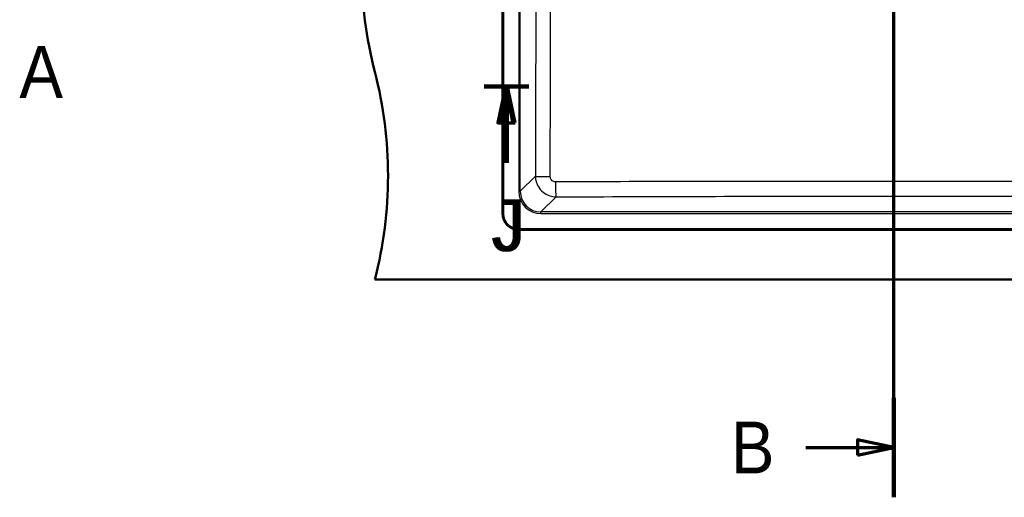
# Model space of a CAD drawing. Header units: millimetres. Extents: x 100 to 2000, y 93 to 4053.
# Tile 18 of 25: x 225 to 1173, y 3045 to 3505. Entities that reach past the tile are written whole.
import ezdxf

# ---------------------------------------------------------------- set-up
doc = ezdxf.new("R2010")
doc.units = ezdxf.units.MM
doc.header["$LTSCALE"] = 10
for name, color, linetype, lineweight in [('Section View Lines(ISO)', 7, 'Continuous', 70), ('Visible Edges(ISO)', 7, 'Continuous', 50), ('Visible Tangent Edges(ISO)', 7, 'Continuous', 25)]:
    doc.layers.add(name, color=color, linetype=linetype, lineweight=lineweight)
doc.styles.add('Text__5.0mm', font='arial.ttf', dxfattribs={"width": 0.9})

# ---------------------------------------------------------------- blocks, each defined once
blk = doc.blocks.new('2dTransSection0')
at = {"layer": 'Section View Lines(ISO)', "insert": (22.432, 343.001), "char_height": 5, "attachment_point": 7, "style": 'Text__5.0mm'}
blk.add_mtext('A', dxfattribs=at)
blk = doc.blocks.new('2dTransSection1')
at = {"layer": 'Section View Lines(ISO)', "linetype": 'Continuous'}
for p, q in [((106.675, 304.508), (106.675, 405.317)), ((106.675, 400.516), (103.175, 401.266)), ((103.175, 401.266), (103.175, 399.766)), ((98.187, 400.516), (103.175, 400.516)), ((103.175, 400.516), (106.675, 400.516)), ((103.175, 399.766), (106.675, 400.516)), ((98.187, 309.309), (103.175, 309.309)), ((106.675, 309.309), (103.175, 310.059)), ((103.175, 310.059), (103.175, 308.559)), ((103.175, 309.309), (106.675, 309.309)), ((103.175, 308.559), (106.675, 309.309))]:
    blk.add_line(p, q, dxfattribs=at)
at = {"layer": 'Section View Lines(ISO)', "linetype": 'Continuous', "lineweight": 140}
for p, q in [((106.675, 395.716), (106.675, 405.317)), ((106.675, 304.508), (106.675, 314.109))]:
    blk.add_line(p, q, dxfattribs=at)
at = {"layer": 'Section View Lines(ISO)', "linetype": 'Continuous', "flags": 128}
for points in [[(103.175, 399.766), (106.675, 400.516), (103.175, 401.266), (103.175, 399.766)], [(103.175, 308.559), (106.675, 309.309), (103.175, 310.059), (103.175, 308.559)]]:
    blk.add_lwpolyline(points, dxfattribs=at)
at = {"layer": 'Section View Lines(ISO)'}
for points in [[(103.175, 399.766), (106.675, 400.516), (103.175, 401.266), (103.175, 399.766)], [(103.175, 308.559), (106.675, 309.309), (103.175, 310.059), (103.175, 308.559)]]:
    blk.add_solid(points, dxfattribs=at)
at = {"layer": 'Section View Lines(ISO)', "char_height": 5, "attachment_point": 7, "style": 'Text__5.0mm'}
for insert in [(90.979, 398.016), (90.979, 306.809)]:
    blk.add_mtext('B', dxfattribs=dict(at, insert=insert))
blk = doc.blocks.new('2dTransSection2')
at = {"layer": 'Section View Lines(ISO)', "linetype": 'Continuous'}
for p, q in [((67.199, 344.097), (71.509, 344.097)), ((69.259, 344.097), (68.509, 340.597)), ((69.449, 344.097), (68.699, 340.597)), ((69.259, 340.597), (69.259, 344.097)), ((70.009, 340.597), (69.259, 344.097)), ((69.449, 340.597), (69.449, 344.097)), ((70.199, 340.597), (69.449, 344.097)), ((68.509, 340.597), (70.009, 340.597)), ((68.699, 340.597), (70.199, 340.597)), ((69.259, 336.745), (69.259, 340.597)), ((69.449, 336.745), (69.449, 340.597))]:
    blk.add_line(p, q, dxfattribs=at)
at = {"layer": 'Section View Lines(ISO)', "linetype": 'Continuous', "lineweight": 140}
blk.add_line((67.199, 344.097), (71.509, 344.097), dxfattribs=at)
at = {"layer": 'Section View Lines(ISO)', "linetype": 'Continuous', "flags": 128}
for points in [[(70.009, 340.597), (69.259, 344.097), (68.509, 340.597), (70.009, 340.597)], [(70.199, 340.597), (69.449, 344.097), (68.699, 340.597), (70.199, 340.597)]]:
    blk.add_lwpolyline(points, dxfattribs=at)
at = {"layer": 'Section View Lines(ISO)'}
for points in [[(70.009, 340.597), (69.259, 344.097), (68.509, 340.597), (70.009, 340.597)], [(70.199, 340.597), (69.449, 344.097), (68.699, 340.597), (70.199, 340.597)]]:
    blk.add_solid(points, dxfattribs=at)
at = {"layer": 'Section View Lines(ISO)', "char_height": 5, "attachment_point": 7, "style": 'Text__5.0mm'}
for insert in [(67.867, 328.161), (68.057, 328.161)]:
    blk.add_mtext('J', dxfattribs=dict(at, insert=insert))

msp = doc.modelspace()

# ---------------------------------------------------------------- linework, layer by layer
at = {"layer": 'Visible Edges(ISO)'}
for p, q in [((689.75, 3318.43), (689.75, 3791.43)), ((690.25, 3791.43), (690.25, 3318.43)), ((705.25, 3303.43), (1428.25, 3303.43)), ((1428.25, 3302.93), (705.25, 3302.93)), ((566.75, 3254.93), (1566.75, 3254.93))]:
    msp.add_line(p, q, dxfattribs=at)
for centre, radius, start, end in [((954.05, 3554.93), 400, 165.52249, 194.47751), ((179.46, 3354.93), 400, 345.52249, 14.47751), ((705.25, 3318.43), 15.5, 180, 270), ((705.25, 3318.43), 15, 180, 270)]:
    msp.add_arc(centre, radius, start, end, dxfattribs=at)
at = {"layer": 'Visible Tangent Edges(ISO)'}
for p, q in [((705.38, 3769.89), (705.38, 3339.98)), ((706.87, 3339.98), (706.87, 3769.89)), ((721.42, 3354.53), (706.87, 3339.98)), ((705.38, 3339.98), (706.87, 3339.98)), ((726.8, 3320.05), (741.35, 3334.61)), ((1406.71, 3320.05), (726.8, 3320.05)), ((726.8, 3318.56), (726.8, 3320.05)), ((726.8, 3318.56), (1406.71, 3318.56))]:
    msp.add_line(p, q, dxfattribs=at)
for centre, major_axis, ratio, start_param, end_param in [((736.37, 3354.53), (-15, 0.04), 0.031643, 0.08731, 1.529077), ((741.35, 3349.55), (0.05, -15), 0.041394, 4.744446, 6.195844), ((726.96, 3340.14), (-15.32, -15.32), 0.992433, 5.501585, 7.064785), ((726.96, 3340.14), (-14.27, -14.27), 0.991312, 5.501585, 7.064785)]:
    msp.add_ellipse(centre, major_axis=major_axis, ratio=ratio, start_param=start_param, end_param=end_param, dxfattribs=at)
for points, knots in [([(721.76, 3685), (721.79, 3657.46), (721.81, 3629.92), (721.81, 3574.83), (721.79, 3547.28), (721.7, 3464.66), (721.58, 3409.59), (721.42, 3354.53)], [-33.052735, -33.052735, -33.052735, -33.052735, -24.789551, -24.789551, -16.526367, -16.526367, 0, 0, 0, 0]), ([(735.74, 3354.05), (735.84, 3409.18), (735.91, 3464.35), (735.96, 3547.15), (735.96, 3574.76), (735.96, 3629.98), (735.96, 3657.59), (735.94, 3685.19)], [0, 0, 0, 0, 16.526367, 16.526367, 24.789551, 24.789551, 33.052735, 33.052735, 33.052735, 33.052735]), ([(721.42, 3354.53), (721.43, 3353.24), (721.56, 3351.94), (722.23, 3348.64), (722.96, 3346.67), (725.19, 3342.68), (726.82, 3340.73), (730.72, 3337.54), (732.99, 3336.31), (737.33, 3334.93), (739.34, 3334.62), (741.35, 3334.61)], [0, 0, 0, 0, 0.0976588, 0.0976588, 0.2539129, 0.2539129, 0.440962, 0.440962, 0.6316118, 0.6316118, 0.7837686, 0.7837686, 0.7837686, 0.7837686]), ([(740.73, 3349.07), (740.23, 3349.07), (739.72, 3349.14), (738.63, 3349.48), (738.05, 3349.79), (737.08, 3350.58), (736.67, 3351.07), (736.11, 3352.07), (735.93, 3352.57), (735.77, 3353.4), (735.74, 3353.73), (735.74, 3354.05)], [-0.7837686, -0.7837686, -0.7837686, -0.7837686, -0.6316118, -0.6316118, -0.440962, -0.440962, -0.2539129, -0.2539129, -0.0976588, -0.0976588, 0, 0, 0, 0]), ([(1392.78, 3349.07), (1344.22, 3349.2), (1295.64, 3349.31), (1214.53, 3349.42), (1182.01, 3349.46), (1121.9, 3349.49), (1094.33, 3349.5), (1031.86, 3349.5), (996.96, 3349.49), (945.07, 3349.45), (928.05, 3349.43), (866.86, 3349.36), (822.73, 3349.27), (765.99, 3349.13), (753.36, 3349.1), (740.73, 3349.07)], [0, 0, 0, 0, 14.568607, 14.568607, 24.306416, 24.306416, 32.553481, 32.553481, 42.990395, 42.990395, 48.086844, 48.086844, 61.318068, 61.318068, 65.106962, 65.106962, 65.106962, 65.106962]), ([(741.35, 3334.61), (753.97, 3334.65), (766.59, 3334.7), (823.28, 3334.89), (867.36, 3335.03), (928.42, 3335.18), (945.41, 3335.21), (997.17, 3335.3), (1031.96, 3335.34), (1094.24, 3335.34), (1121.73, 3335.32), (1181.68, 3335.23), (1214.13, 3335.16), (1295.11, 3334.95), (1343.64, 3334.78), (1392.16, 3334.61)], [-65.106962, -65.106962, -65.106962, -65.106962, -61.318068, -61.318068, -48.086844, -48.086844, -42.990395, -42.990395, -32.553481, -32.553481, -24.306416, -24.306416, -14.568607, -14.568607, 0, 0, 0, 0])]:
    msp.add_open_spline(points, degree=3, knots=knots, dxfattribs=at)

# ---------------------------------------------------------------- block references
at = {"layer": 'Section View Lines(ISO)', "xscale": 10, "yscale": 10, "zscale": 10}
for name in ['2dTransSection1', '2dTransSection0', '2dTransSection2']:
    msp.add_blockref(name, (0, 0), dxfattribs=at)

doc.saveas('drawing.dxf')
